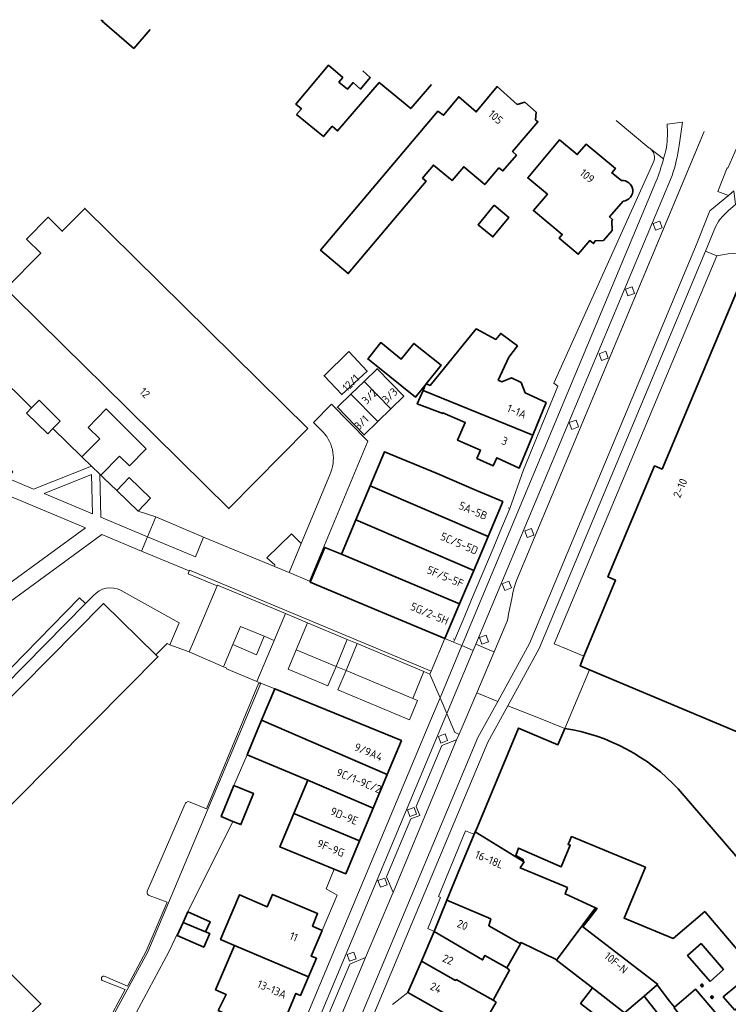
# Model space of a CAD drawing. Extents: x 152761 to 155748, y 459947 to 462743.
# Tile 253 of 256: x 154815 to 154935, y 462555 to 462721. Entities that reach past the tile are written whole.
import ezdxf
from ezdxf.enums import TextEntityAlignment as Align

# ---------------------------------------------------------------- set-up
doc = ezdxf.new("R2010")
doc.units = 0
doc.header["$LTSCALE"] = 0.75
for name, color, linetype, lineweight in [('B-RO-GR-BEPLANTING_CULTUUR_BODEMBEDEKKER-GV', 251, 'CONTINUOUS', 18), ('B-RO-GR-BEPLANTING_CULTUUR_HEESTERS-GV', 251, 'CONTINUOUS', 18), ('B-RO-GR-GROENVOORZIENING-GV', 251, 'CONTINUOUS', 18), ('B-RO-IE-TERREINAFSCHEIDING_KUNSTMATIG_MUUR-G', 251, 'IE-TERREINAFSCHEIDING-KUNSTMATIG-DICHT', 18), ('B-RO-OG-BEBOUWING-GV', 6, 'CONTINUOUS', 35), ('B-RO-OG-BEBOUWING-T18', 1, 'CONTINUOUS', 18), ('B-RO-OG-TERREIN_CULTUURSCHEIDING-GV', 251, 'CONTINUOUS', 18), ('B-RO-VH-VERHARDING_ASFALT-GV', 251, 'CONTINUOUS', 18), ('B-RO-VH-VERHARDING_BETONSTRAATSTEEN-GV', 251, 'CONTINUOUS', 18), ('B-RO-VH-VERHARDING_GRASBETONSTEEN-GV', 251, 'CONTINUOUS', 18), ('B-RO-VH-VERHARDING_STRAATBAKSTEEN-GV', 251, 'CONTINUOUS', 18), ('B-RO-VH-VERHARDING_TEGEL-GV', 251, 'CONTINUOUS', 18)]:
    doc.layers.add(name, color=color, linetype=linetype, lineweight=lineweight)
doc.styles.add('NLCS-ISO-M200-T18', font='NLCS-ISO.ttf', dxfattribs={"height": 0.36})
doc.linetypes.add('IE-TERREINAFSCHEIDING-KUNSTMATIG-DICHT', pattern='A,8,-1,[82,NLCS.SHX,S=0.75,R=90,X=0,Y=0],-1', length=10)

msp = doc.modelspace()

# ---------------------------------------------------------------- linework, layer by layer
at = {"layer": 'B-RO-GR-BEPLANTING_CULTUUR_BODEMBEDEKKER-GV', "flags": 128}
msp.add_lwpolyline([(154818.316, 462656.45), (154817.077, 462655.186), (154816.2, 462654.291), (154819.789, 462650.772), (154820.671, 462651.672), (154821.906, 462652.931)], close=True, dxfattribs=at)
at = {"layer": 'B-RO-GR-BEPLANTING_CULTUUR_HEESTERS-GV', "flags": 128}
for points in [[(154851.01, 462615.286), (154855.008, 462613.558), (154856.294, 462616.689), (154852.306, 462618.341)], [(154868.419, 462611.6), (154861.704, 462614.413), (154860.327, 462611.128), (154867.042, 462608.314)], [(154881.365, 462606.201), (154870.112, 462610.905), (154868.747, 462607.639), (154880.793, 462602.604), (154882.158, 462605.869)]]:
    msp.add_lwpolyline(points, close=True, dxfattribs=at)
at = {"layer": 'B-RO-GR-GROENVOORZIENING-GV', "flags": 128}
for points in [[(154923.037, 462686.659), (154921.908, 462686.252), (154922.315, 462685.123), (154923.444, 462685.53)], [(154918.356, 462675.568), (154917.227, 462675.161), (154917.634, 462674.032), (154918.763, 462674.439)], [(154913.928, 462664.705), (154912.799, 462664.298), (154913.206, 462663.17), (154914.335, 462663.576)], [(154908.897, 462653.093), (154907.768, 462652.686), (154908.175, 462651.557), (154909.303, 462651.964)], [(154835.022, 462637.785), (154837.121, 462639.942), (154833.534, 462643.433), (154831.435, 462641.276)], [(154901.388, 462634.868), (154900.259, 462634.461), (154900.666, 462633.332), (154901.795, 462633.739)], [(154897.587, 462625.955), (154896.458, 462625.548), (154896.865, 462624.419), (154897.994, 462624.826)], [(154893.746, 462616.896), (154892.617, 462616.489), (154893.024, 462615.36), (154894.153, 462615.767)], [(154886.831, 462600.22), (154885.702, 462599.813), (154886.109, 462598.684), (154887.238, 462599.091)], [(154881.587, 462587.832), (154880.458, 462587.425), (154880.865, 462586.296), (154881.994, 462586.703)], [(154876.626, 462575.91), (154875.497, 462575.503), (154875.904, 462574.375), (154877.033, 462574.781)], [(154871.432, 462563.444), (154870.303, 462563.037), (154870.71, 462561.908), (154871.839, 462562.315)]]:
    msp.add_lwpolyline(points, close=True, dxfattribs=at)
at = {"layer": 'B-RO-IE-TERREINAFSCHEIDING_KUNSTMATIG_MUUR-G', "flags": 128}
for points in [[(154896.073, 462634.231), (154897.739, 462638.231), (154897.738, 462638.232)], [(154897.738, 462638.232), (154897.476, 462638.336)], [(154891.293, 462622.89), (154894.899, 462631.478)], [(154888.44, 462616.137), (154888.441, 462616.136), (154890.145, 462620.122)], [(154838.027, 462613.583), (154839.939, 462615.438), (154840.393, 462615.267)], [(154840.393, 462615.267), (154843.645, 462614.046)], [(154888.2, 462616.232), (154888.44, 462616.137)], [(154849.418, 462611.534), (154849.971, 462611.299), (154849.932, 462611.207), (154855.078, 462609.084)], [(154855.078, 462609.084), (154855.735, 462608.801)]]:
    msp.add_lwpolyline(points, dxfattribs=at)
at = {"layer": 'B-RO-OG-BEBOUWING-GV', "flags": 128}
for points in [[(154828.722, 462720.593), (154828.997, 462720.354), (154829.136, 462720.512)], [(154829.136, 462720.512), (154828.997, 462720.354), (154834.293, 462715.752), (154837.081, 462718.96)], [(154872.966, 462711.949), (154874.201, 462710.851), (154872.557, 462708.898), (154871.305, 462709.993), (154870.358, 462708.892), (154868.906, 462710.087), (154869.553, 462710.839), (154867.15, 462712.931), (154861.62, 462706.368), (154862.571, 462705.572), (154861.773, 462704.62), (154866.281, 462700.883), (154867.775, 462702.636), (154868.678, 462701.839), (154875.702, 462710.005), (154881.012, 462705.622), (154884.526, 462709.69)], [(154916.549, 462693.471), (154914.948, 462694.766), (154915.545, 462695.516), (154910.588, 462699.603), (154909.093, 462697.849), (154906.088, 462700.34), (154900.757, 462693.928), (154904.062, 462691.187), (154901.719, 462688.432), (154906.577, 462684.396), (154906.029, 462683.794), (154909.285, 462681.054), (154911.228, 462683.358), (154911.828, 462682.859), (154912.127, 462683.31), (154913.526, 462683.364), (154915.022, 462685.068), (154914.918, 462686.717), (154915.067, 462686.917), (154914.566, 462687.366), (154916.86, 462690.024)], [(154940.384, 462680.829), (154940.223, 462680.442), (154939.332, 462678.299), (154938.039, 462678.895), (154938.152, 462679.128), (154937.853, 462679.252), (154923.425, 462644.864), (154922.135, 462645.398), (154914.28, 462626.684), (154915.58, 462626.138), (154910.202, 462613.323), (154909.573, 462611.715), (154911.171, 462611.045), (154945.608, 462596.597), (154944.43, 462593.87)], [(154907.011, 462601.154), (154905.854, 462598.403), (154901.455, 462600.256), (154899.206, 462601.203), (154891.98, 462583.9)], [(154944.991, 462553.413), (154952.729, 462559.958), (154952.614, 462560.099), (154952.308, 462560.476), (154951.147, 462561.904), (154952.489, 462563.074), (154949.09, 462567.027), (154949.034, 462567.092), (154947.668, 462565.928), (154946.387, 462567.373), (154947.792, 462568.536), (154944.352, 462572.549), (154942.984, 462571.337), (154941.653, 462572.799), (154943.11, 462573.99), (154939.724, 462577.925), (154939.646, 462578.016), (154938.273, 462576.852), (154926.129, 462590.945)], [(154891.98, 462583.9), (154891.914, 462583.742), (154899.903, 462578.799), (154900.023, 462578.989), (154898.753, 462579.719), (154899.212, 462580.989), (154906.374, 462577.825), (154907.915, 462581.474), (154907.564, 462581.609), (154908.159, 462582.933), (154920.617, 462577.769), (154916.994, 462569.175), (154925.264, 462565.768), (154930.616, 462570.281), (154944.951, 462553.46)]]:
    msp.add_lwpolyline(points, dxfattribs=at)
for points in [[(154902.178, 462705.029), (154900.275, 462706.674), (154898.977, 462706.321), (154895.572, 462709.311), (154892.083, 462705.053), (154889.129, 462707.595), (154886.557, 462704.486), (154885.602, 462705.192), (154865.818, 462681.736), (154870.47, 462677.814), (154883.61, 462693.393), (154883.016, 462693.894), (154884.836, 462696.103), (154888.007, 462693.483), (154889.961, 462695.802), (154893.513, 462692.809), (154895.905, 462695.615), (154896.556, 462695.117), (154898.848, 462697.772), (154898.197, 462698.371), (154902.483, 462703.381), (154902.082, 462703.73)], [(154863.655, 462651.716), (154826.032, 462688.797), (154822.235, 462684.944), (154819.857, 462687.288), (154816.229, 462683.607), (154818.605, 462681.265), (154812.72, 462675.294), (154814.254, 462673.782), (154826.183, 462662.025), (154829.128, 462659.122), (154846.296, 462642.201), (154850.344, 462638.211)], [(154895.074, 462689.308), (154892.379, 462686.046), (154894.873, 462683.986), (154897.569, 462687.249)], [(154883.638, 462659.242), (154883.466, 462659.027), (154883.089, 462658.126), (154901.588, 462650.565), (154903.848, 462656.094), (154900.346, 462657.735), (154899.643, 462659.433), (154897.991, 462660.228), (154896.393, 462659.575), (154895.79, 462659.853), (154897.541, 462663.695), (154899.015, 462665.604), (154896.205, 462667.713), (154895.401, 462666.704), (154892.035, 462668.469), (154884.288, 462658.969)], [(154870.594, 462664.655), (154866.406, 462660.595), (154869.413, 462657.404), (154873.651, 462661.364)], [(154875.177, 462662.313), (154881.844, 462656.994), (154883.466, 462659.027), (154883.638, 462659.242), (154886.145, 462662.386), (154881.553, 462666.05), (154879.433, 462663.392), (154875.953, 462666.168), (154873.886, 462663.576), (154873.772, 462663.434)], [(154873.141, 462659.637), (154877.653, 462654.989), (154879.852, 462657.124), (154875.34, 462661.772)], [(154877.653, 462654.989), (154873.141, 462659.637), (154870.941, 462657.501), (154875.454, 462652.854)], [(154883.089, 462658.126), (154882.127, 462655.831), (154886.41, 462654.214), (154886.461, 462654.35), (154890.213, 462652.709), (154888.922, 462649.707), (154892.774, 462648.067), (154892.177, 462646.666), (154894.929, 462645.424), (154895.526, 462646.774), (154899.328, 462645.035), (154901.588, 462650.565)], [(154875.454, 462652.854), (154870.941, 462657.501), (154868.878, 462655.499), (154868.638, 462655.266), (154873.15, 462650.618)], [(154894.063, 462633.521), (154896.303, 462638.812), (154896.31, 462638.829), (154896.543, 462639.379), (154892.109, 462641.272), (154885.487, 462644.099), (154876.604, 462647.784), (154874.167, 462642.016)], [(154894.063, 462633.521), (154874.167, 462642.016), (154871.745, 462636.284), (154891.638, 462627.792)], [(154889.253, 462622.159), (154891.638, 462627.792), (154871.745, 462636.284), (154869.315, 462630.532)], [(154889.253, 462622.159), (154869.315, 462630.532), (154866.516, 462631.651), (154864.114, 462625.886), (154864.07, 462625.78), (154875.568, 462620.989), (154886.773, 462616.3)], [(154838.027, 462613.583), (154829.169, 462622.206), (154792.429, 462585.067), (154792.981, 462584.419), (154800.044, 462577.339), (154801.397, 462575.993), (154801.534, 462576.131), (154833.309, 462608.12), (154838.387, 462613.232)], [(154879.45, 462599.142), (154869.696, 462603.116), (154858.071, 462607.85), (154855.838, 462602.517), (154877.054, 462593.394)], [(154853.408, 462596.714), (154863.651, 462592.435), (154874.694, 462587.733), (154877.054, 462593.394), (154855.838, 462602.517)], [(154861.313, 462586.838), (154872.381, 462582.184), (154874.694, 462587.733), (154863.651, 462592.435)], [(154851.169, 462591.543), (154849.044, 462586.293), (154851.031, 462585.489), (154852.362, 462584.95), (154854.488, 462590.199)], [(154872.381, 462582.184), (154861.313, 462586.838), (154858.955, 462581.193), (154868.119, 462577.422), (154870.062, 462576.623)], [(154887.129, 462572.191), (154894.517, 462569.039), (154894.17, 462567.888), (154897.975, 462565.749), (154899.526, 462564.853), (154899.618, 462565.079), (154899.875, 462564.975), (154905.41, 462562.246), (154905.588, 462562.108), (154912.207, 462570.91), (154907.051, 462573.271), (154907.448, 462574.322), (154899.494, 462577.65), (154900.141, 462578.652), (154899.903, 462578.799), (154891.914, 462583.742), (154889.32, 462577.565)], [(154809.418, 462545.521), (154817.344, 462553.49), (154818.641, 462554.743), (154805.773, 462567.519), (154798.001, 462575.235), (154797.643, 462575.495), (154794.509, 462572.426), (154788.527, 462566.312), (154789.262, 462565.581)], [(154866.086, 462567.115), (154864.452, 462567.818), (154865.298, 462569.941), (154857.702, 462573.177), (154856.823, 462571.101), (154852.135, 462573.117), (154849.725, 462567.427), (154848.938, 462565.568), (154851.273, 462564.579), (154863.766, 462559.306), (154865.099, 462562.414), (154864.249, 462562.761)], [(154887.129, 462572.191), (154884.978, 462566.915), (154893.135, 462562.138), (154893.534, 462562.888), (154897.237, 462560.798), (154899.526, 462564.853), (154897.975, 462565.749), (154894.17, 462567.888), (154894.517, 462569.039)], [(154843.408, 462570.235), (154842.606, 462568.431), (154846.424, 462566.873), (154847.174, 462568.561)], [(154912.207, 462570.91), (154905.588, 462562.108), (154911.658, 462557.412), (154917.084, 462553.202), (154920.366, 462556.018), (154922.578, 462557.931), (154922.553, 462557.951), (154922.643, 462558.066), (154910.063, 462567.732), (154910.865, 462568.766), (154912.443, 462570.802)], [(154842.606, 462568.431), (154841.647, 462566.275), (154846.101, 462564.295), (154847.111, 462566.567), (154846.424, 462566.873)], [(154894.901, 462555.343), (154897.688, 462560.399), (154897.237, 462560.798), (154893.534, 462562.888), (154893.135, 462562.138), (154884.978, 462566.915), (154882.832, 462561.937), (154888.596, 462558.676), (154888.696, 462558.826)], [(154851.273, 462564.579), (154848.109, 462557.107), (154849.881, 462556.339), (154848.546, 462553.643), (154857.654, 462549.507), (154858.916, 462552.425), (154859.677, 462552.095), (154859.777, 462552.052), (154861.665, 462556.506), (154862.416, 462556.158), (154863.766, 462559.306)], [(154931.54, 462558.529), (154933.756, 462560.502), (154930, 462564.881), (154927.703, 462562.909)], [(154894.901, 462555.343), (154888.696, 462558.826), (154888.596, 462558.676), (154882.832, 462561.937), (154880.555, 462556.656), (154892.466, 462549.888), (154895.402, 462554.994)], [(154917.084, 462553.202), (154911.658, 462557.412), (154909.663, 462554.817), (154914.554, 462551.032)], [(154920.366, 462556.018), (154923.879, 462551.599), (154924.231, 462551.87), (154925.46, 462550.276), (154925.399, 462550.224), (154923.005, 462548.169), (154929.702, 462539.801), (154929.983, 462540.045), (154929.908, 462540.131), (154933.911, 462543.608), (154925.454, 462554.088), (154925.533, 462554.156), (154924.682, 462555.205), (154922.578, 462557.931)], [(154925.533, 462554.156), (154925.454, 462554.088), (154933.911, 462543.608), (154934.114, 462543.784), (154937.845, 462546.974), (154937.614, 462547.249), (154937.574, 462547.216), (154933.671, 462551.769), (154933.434, 462551.565), (154932.347, 462552.833), (154932.604, 462553.051), (154929.08, 462557.19)], [(154930.424, 462557.779), (154930.145, 462558.102), (154930.068, 462558.035), (154929.908, 462557.895), (154930.185, 462557.574)], [(154935.688, 462553.664), (154937.945, 462555.636), (154935.999, 462557.853), (154933.729, 462555.907)], [(154932.115, 462555.786), (154931.84, 462556.112), (154931.6, 462555.909), (154931.875, 462555.583)]]:
    msp.add_lwpolyline(points, close=True, dxfattribs=at)
at = {"layer": 'B-RO-OG-BEBOUWING-GV'}
for points in [[(154918.454, 462691.976, 0.4076773), (154916.549, 462693.471)], [(154916.86, 462690.024, 0.4303423), (154918.454, 462691.976)], [(154926.129, 462590.945, 0.1692234), (154907.011, 462601.154)]]:
    msp.add_lwpolyline(points, format="xyb", dxfattribs=at)
at = {"layer": 'B-RO-OG-TERREIN_CULTUURSCHEIDING-GV', "flags": 128}
for points in [[(154779.215, 462679.172), (154776.008, 462675.848), (154777.169, 462674.719), (154788.824, 462653.398), (154806.046, 462646.228), (154807.923, 462648.029), (154802.025, 462654.24), (154803.151, 462655.31), (154813.912, 462644.409), (154812.88, 462643.389), (154817.383, 462641.502), (154827.146, 462645.365), (154825.568, 462646.902), (154820.671, 462651.672), (154819.789, 462650.772), (154816.2, 462654.291), (154817.077, 462655.186), (154810.826, 462661.29), (154809.971, 462660.43), (154806.422, 462663.961), (154807.227, 462664.77), (154798.881, 462673.236), (154792.849, 462667.054)], [(154832.163, 462624.422), (154841.982, 462618.923), (154840.393, 462615.267), (154843.645, 462614.046), (154844.364, 462615.739), (154848.377, 462625.188), (154843.462, 462627.204), (154843.661, 462627.684), (154835.621, 462631.032), (154828.921, 462633.822), (154806.161, 462617.183), (154786.625, 462597.349), (154786.968, 462597.012), (154782.658, 462592.636), (154785.013, 462590.428), (154773.01, 462578.578), (154777.175, 462574.469), (154797.45, 462594.995), (154795.39, 462597.008), (154809.145, 462611.083), (154811.265, 462609.011), (154825.17, 462623.17), (154826.162, 462622.192), (154827.459, 462623.506)]]:
    msp.add_lwpolyline(points, dxfattribs=at)
for points in [[(154806.704, 462620.786), (154826.149, 462634.979), (154790.82, 462649.711)], [(154819.173, 462640.753), (154827.324, 462637.323), (154827.188, 462643.924)], [(154831.435, 462641.276), (154829.24, 462643.327), (154828.723, 462643.828), (154828.572, 462643.975), (154828.721, 462636.739), (154836.62, 462633.437), (154838.015, 462636.795), (154835.022, 462637.785)], [(154856.294, 462616.689), (154855.008, 462613.558), (154851.01, 462615.286), (154849.418, 462611.534), (154849.971, 462611.299), (154849.932, 462611.207), (154855.078, 462609.084), (154857.998, 462615.983)]]:
    msp.add_lwpolyline(points, close=True, dxfattribs=at)
at = {"layer": 'B-RO-OG-TERREIN_CULTUURSCHEIDING-GV'}
msp.add_lwpolyline([(154827.459, 462623.506, -0.3465373), (154832.163, 462624.422)], format="xyb", dxfattribs=at)
at = {"layer": 'B-RO-VH-VERHARDING_ASFALT-GV', "flags": 128}
for points in [[(154897.132, 462618.86), (154895.092, 462614.072), (154892.165, 462607.171), (154895.683, 462605.696), (154901.039, 462615.439), (154929.043, 462682.296), (154931.491, 462688.372), (154934.639, 462690.979), (154932.816, 462691.662), (154934.384, 462695.627), (154934.523, 462695.572), (154936.068, 462699.148), (154936.122, 462699.264), (154937.584, 462701.916), (154937.612, 462701.965), (154938.322, 462702.816)], [(154930.133, 462700.78), (154898.884, 462626.094)], [(154934.589, 462688.387), (154935.809, 462689.453), (154935.543, 462691.727), (154934.639, 462690.979), (154931.491, 462688.372), (154929.043, 462682.296), (154901.039, 462615.439), (154895.683, 462605.696), (154892.354, 462599.625), (154856.714, 462514.687), (154856.097, 462512.732), (154855.154, 462508.472), (154857.186, 462508.237), (154857.548, 462510.293)], [(154859.213, 462515.866), (154894.02, 462598.818), (154897.399, 462604.976), (154902.708, 462614.634), (154930.75, 462681.581), (154932.449, 462685.675), (154932.91, 462686.603)], [(154898.108, 462623.333), (154897.506, 462620.397)], [(154854.946, 462508.496), (154855.154, 462508.472), (154856.097, 462512.732), (154856.714, 462514.687), (154892.354, 462599.625), (154895.683, 462605.696), (154892.165, 462607.171), (154889.192, 462600.163), (154888.763, 462599.208), (154878.036, 462573.5), (154877.767, 462572.86), (154873.381, 462562.541), (154857.764, 462525.168), (154853.889, 462516.009), (154847.823, 462501.484), (154847.783, 462501.384), (154847.008, 462499.536), (154849.95, 462498.301), (154854.161, 462508.344)]]:
    msp.add_lwpolyline(points, dxfattribs=at)
at = {"layer": 'B-RO-VH-VERHARDING_ASFALT-GV'}
for points in [[(154932.91, 462686.603, -0.0395685), (154934.589, 462688.387)], [(154898.884, 462626.094, 0.047128), (154898.108, 462623.333)], [(154897.506, 462620.397, -0.0651615), (154897.132, 462618.86)]]:
    msp.add_lwpolyline(points, format="xyb", dxfattribs=at)
at = {"layer": 'B-RO-VH-VERHARDING_BETONSTRAATSTEEN-GV', "flags": 128}
for points in [[(154843.661, 462627.684), (154843.462, 462627.204), (154848.377, 462625.188), (154848.415, 462625.28), (154859.906, 462620.505), (154863.605, 462618.958), (154870.322, 462616.148), (154872.01, 462615.442), (154883.23, 462610.749), (154884.254, 462610.321), (154884.447, 462610.782), (154843.715, 462627.812)], [(154848.377, 462625.188), (154844.364, 462615.739), (154843.645, 462614.046), (154849.418, 462611.534), (154851.01, 462615.286), (154852.306, 462618.341), (154856.294, 462616.689), (154857.998, 462615.983), (154859.906, 462620.505), (154848.415, 462625.28)], [(154868.419, 462611.6), (154870.322, 462616.148), (154863.605, 462618.958), (154861.704, 462614.413)], [(154870.322, 462616.148), (154868.419, 462611.6), (154870.112, 462610.905), (154872.01, 462615.442)], [(154883.23, 462610.749), (154872.01, 462615.442), (154870.112, 462610.905), (154881.365, 462606.201)], [(154888.763, 462599.208), (154886.25, 462598.267), (154881.924, 462587.997), (154882.55, 462586.488), (154881.052, 462585.89), (154876.935, 462576.128), (154878.036, 462573.5)], [(154873.381, 462562.541), (154870.763, 462561.451), (154866.587, 462551.608), (154867.262, 462550.166), (154865.698, 462549.538), (154861.551, 462539.833), (154862.323, 462538.268), (154860.774, 462537.725), (154856.596, 462527.85), (154857.764, 462525.168)]]:
    msp.add_lwpolyline(points, close=True, dxfattribs=at)
for points in [[(154945.608, 462596.597), (154911.171, 462611.045), (154907.011, 462601.154)], [(154855.838, 462602.517), (154858.071, 462607.85), (154855.735, 462608.801), (154841.326, 462574.571), (154840.145, 462571.765), (154836.661, 462563.488), (154820.887, 462534.448)], [(154818.094, 462533.397), (154822.493, 462531.095), (154825.88, 462537.566), (154828.602, 462542.236), (154831.104, 462546.528), (154832.598, 462549.331), (154840.209, 462563.498), (154843.408, 462570.235), (154851.031, 462585.489), (154849.044, 462586.293), (154851.169, 462591.543), (154853.408, 462596.714), (154855.838, 462602.517)], [(154926.129, 462590.945), (154938.273, 462576.852), (154939.646, 462578.016), (154939.724, 462577.925), (154939.766, 462577.963), (154940.509, 462578.634), (154940.43, 462578.726), (154940.61, 462578.881), (154944.02, 462574.896), (154943.955, 462574.841), (154945.229, 462573.316), (154945.322, 462573.396), (154948.705, 462569.464), (154948.618, 462569.383), (154949.92, 462567.869), (154950.007, 462567.942), (154953.428, 462563.963), (154953.348, 462563.895)]]:
    msp.add_lwpolyline(points, dxfattribs=at)
at = {"layer": 'B-RO-VH-VERHARDING_BETONSTRAATSTEEN-GV'}
msp.add_lwpolyline([(154907.011, 462601.154, -0.1692234), (154926.129, 462590.945)], format="xyb", dxfattribs=at)
at = {"layer": 'B-RO-VH-VERHARDING_GRASBETONSTEEN-GV', "flags": 128}
for points in [[(154846.091, 462633.378), (154838.015, 462636.795), (154836.62, 462633.437), (154844.729, 462630.046)], [(154862.542, 462632.293), (154860.923, 462633.949), (154856.732, 462629.92), (154858.113, 462628.705), (154858.036, 462628.453), (154860.515, 462627.43)]]:
    msp.add_lwpolyline(points, close=True, dxfattribs=at)
at = {"layer": 'B-RO-VH-VERHARDING_STRAATBAKSTEEN-GV', "flags": 128}
for points in [[(154936.122, 462699.264), (154936.068, 462699.148), (154934.523, 462695.572), (154934.384, 462695.627), (154932.816, 462691.662), (154934.639, 462690.979)], [(154932.91, 462686.603), (154932.449, 462685.675), (154930.75, 462681.581)], [(154930.75, 462681.581), (154932.641, 462680.786), (154932.641, 462680.787)], [(154867.382, 462643.904), (154862.542, 462632.293), (154860.515, 462627.43), (154863.948, 462625.958), (154873.793, 462649.564), (154867.648, 462655.78), (154864.617, 462652.701), (154866.237, 462651.106)]]:
    msp.add_lwpolyline(points, dxfattribs=at)
at = {"layer": 'B-RO-VH-VERHARDING_STRAATBAKSTEEN-GV'}
for points in [[(154934.589, 462688.387, 0.0395685), (154932.91, 462686.603)], [(154932.641, 462680.787, -0.1121015), (154940.384, 462680.829)], [(154866.237, 462651.106, -0.2997941), (154867.382, 462643.904)]]:
    msp.add_lwpolyline(points, format="xyb", dxfattribs=at)
at = {"layer": 'B-RO-VH-VERHARDING_TEGEL-GV', "flags": 128}
for points in [[(154915.663, 462703.607), (154921.197, 462699.024)], [(154926.292, 462699.366), (154926.872, 462703.334), (154924.258, 462702.997)], [(154926.872, 462703.334), (154926.292, 462699.366)], [(154898.884, 462626.094), (154930.536, 462701.744)], [(154921.501, 462698.79), (154923.66, 462697.128)], [(154923.66, 462697.128), (154921.501, 462698.79)], [(154921.838, 462696.361), (154905.15, 462659.339), (154905.85, 462658.841), (154900.015, 462644.721), (154897.738, 462638.232), (154897.737, 462638.23), (154896.073, 462634.231), (154894.899, 462631.478), (154891.293, 462622.89), (154890.145, 462620.122), (154888.44, 462616.137), (154888.246, 462615.684), (154889.642, 462615.1), (154889.861, 462615.621), (154922.38, 462693.283)], [(154922.38, 462693.283), (154889.861, 462615.621), (154889.642, 462615.1), (154891.556, 462614.299), (154891.993, 462615.34), (154925.105, 462694.314)], [(154925.105, 462694.314), (154891.993, 462615.34), (154894.354, 462614.358), (154895.092, 462614.072), (154897.132, 462618.86)], [(154806.161, 462617.183), (154828.921, 462633.822), (154835.621, 462631.032), (154836.62, 462633.437), (154828.721, 462636.739), (154828.572, 462643.975), (154827.146, 462645.365), (154817.383, 462641.502), (154812.88, 462643.389)], [(154809.418, 462545.521), (154789.262, 462565.581), (154788.802, 462565.108), (154787.118, 462566.748), (154780.017, 462573.667), (154783.688, 462577.4), (154786.569, 462580.33), (154787.195, 462579.706), (154790.236, 462582.713), (154788.714, 462584.214), (154826.162, 462622.192), (154825.17, 462623.17), (154811.265, 462609.011), (154797.45, 462594.995), (154777.175, 462574.469), (154777.26, 462574.386), (154776.994, 462574.115), (154782.268, 462567.242), (154784.07, 462567.428)], [(154897.506, 462620.397), (154898.108, 462623.333)], [(154826.385, 462464.243), (154828.501, 462469.287), (154842.055, 462501.611), (154884.523, 462602.888), (154885.963, 462606.322), (154884.254, 462610.321), (154883.23, 462610.749), (154881.365, 462606.201), (154882.158, 462605.869), (154880.793, 462602.604), (154868.747, 462607.639), (154870.112, 462610.905), (154868.419, 462611.6), (154867.042, 462608.314), (154860.327, 462611.128), (154861.704, 462614.413), (154863.605, 462618.958), (154859.906, 462620.505), (154857.998, 462615.983), (154855.078, 462609.084), (154855.735, 462608.801), (154858.071, 462607.85)], [(154820.887, 462534.448), (154836.661, 462563.488), (154840.145, 462571.765), (154841.326, 462574.571), (154855.735, 462608.801), (154855.339, 462608.728), (154846.546, 462587.609), (154843.794, 462588.753)], [(154858.071, 462607.85), (154869.696, 462603.116), (154879.45, 462599.142), (154877.054, 462593.394), (154874.694, 462587.733), (154872.381, 462582.184), (154870.062, 462576.623), (154868.119, 462577.422), (154866.75, 462574.092), (154868.599, 462573.065), (154866.086, 462567.115), (154864.249, 462562.761), (154865.099, 462562.414), (154863.766, 462559.306), (154862.416, 462556.158), (154861.665, 462556.506), (154859.777, 462552.052)], [(154837.428, 462485.211), (154837.43, 462485.223), (154837.486, 462485.356), (154843.963, 462500.812), (154887.098, 462603.667), (154885.963, 462606.322), (154884.523, 462602.888), (154842.055, 462501.611), (154828.501, 462469.287), (154830.781, 462468.376)], [(154877.971, 462554.654), (154880.555, 462556.656), (154882.832, 462561.937), (154884.978, 462566.915), (154883.879, 462567.461), (154886.065, 462572.665), (154885.697, 462572.83), (154890.279, 462583.892), (154891.665, 462583.314), (154891.9, 462583.751), (154891.98, 462583.9), (154899.206, 462601.203), (154901.455, 462600.256), (154905.854, 462598.403), (154907.011, 462601.154), (154902.572, 462602.919), (154897.399, 462604.976), (154894.02, 462598.818), (154859.213, 462515.866)], [(154878.036, 462573.5), (154876.935, 462576.128), (154881.052, 462585.89), (154882.55, 462586.488), (154881.924, 462587.997), (154886.25, 462598.267), (154888.763, 462599.208), (154889.192, 462600.163), (154888.463, 462600.473), (154887.098, 462603.667), (154843.963, 462500.812), (154847.008, 462499.536), (154847.783, 462501.384), (154847.823, 462501.484)], [(154842.893, 462588.343), (154837.639, 462576.164), (154836.645, 462573.858)], [(154847.79, 462502.871), (154847.038, 462504.85), (154851.248, 462514.957), (154853.889, 462516.009), (154857.764, 462525.168), (154856.596, 462527.85), (154860.774, 462537.725), (154862.323, 462538.268), (154861.551, 462539.833), (154865.698, 462549.538), (154867.262, 462550.166), (154866.587, 462551.608), (154870.763, 462561.451), (154873.381, 462562.541), (154877.767, 462572.86), (154878.036, 462573.5)], [(154836.914, 462573.016), (154839.938, 462571.845), (154836.41, 462563.588), (154833.226, 462557.731), (154829.474, 462559.32)], [(154829.151, 462558.611), (154832.877, 462557.13), (154826.212, 462544.815)]]:
    msp.add_lwpolyline(points, dxfattribs=at)
at = {"layer": 'B-RO-VH-VERHARDING_TEGEL-GV'}
for points in [[(154924.258, 462702.997, -0.0512126), (154924.144, 462699.052)], [(154924.144, 462699.052, 0.0512126), (154924.258, 462702.997)], [(154921.197, 462699.024, -0.0448184), (154921.501, 462698.79)], [(154921.501, 462698.79, -0.1188318), (154922.04, 462697.974)], [(154922.04, 462697.974, -0.2256218), (154921.838, 462696.361)], [(154924.144, 462699.052, -0.0124694), (154923.66, 462697.128)], [(154923.66, 462697.128, 0.0124694), (154924.144, 462699.052)], [(154925.105, 462694.314, 0.0453372), (154926.292, 462699.366)], [(154926.292, 462699.366, -0.0453372), (154925.105, 462694.314)], [(154923.66, 462697.128, -0.0255169), (154922.38, 462693.283)], [(154922.38, 462693.283, 0.0255169), (154923.66, 462697.128)], [(154898.108, 462623.333, -0.047128), (154898.884, 462626.094)], [(154897.132, 462618.86, 0.0651615), (154897.506, 462620.397)], [(154843.246, 462588.751, 0.1747123), (154842.893, 462588.343)], [(154843.794, 462588.753, 0.2116761), (154843.246, 462588.751)], [(154836.645, 462573.858, 0.2442472), (154836.588, 462573.338)], [(154836.588, 462573.338, 0.25925), (154836.914, 462573.016)], [(154828.877, 462559.17, 0.4691029), (154829.151, 462558.611)], [(154829.474, 462559.32, 0.4826651), (154828.877, 462559.17)]]:
    msp.add_lwpolyline(points, format="xyb", dxfattribs=at)
at = {"layer": 'B-RO-VH-VERHARDING_TEGEL-GV', "flags": 128}
for points in [[(154923.037, 462686.659), (154923.444, 462685.53), (154922.315, 462685.123), (154921.908, 462686.252)], [(154932.641, 462680.786), (154930.75, 462681.581), (154902.708, 462614.634), (154897.399, 462604.976), (154902.572, 462602.919), (154907.011, 462601.154), (154911.171, 462611.045), (154909.573, 462611.715), (154910.202, 462613.323), (154907.421, 462614.486), (154905.199, 462615.415)], [(154918.356, 462675.568), (154918.763, 462674.439), (154917.634, 462674.032), (154917.227, 462675.161)], [(154913.928, 462664.705), (154914.335, 462663.576), (154913.206, 462663.17), (154912.799, 462664.298)], [(154836.407, 462648.274), (154829.618, 462654.99), (154826.597, 462651.88), (154828.563, 462649.955), (154825.568, 462646.902), (154827.146, 462645.365), (154828.572, 462643.975), (154828.723, 462643.828), (154831.889, 462647.061), (154833.578, 462645.427)], [(154908.897, 462653.093), (154909.303, 462651.964), (154908.175, 462651.557), (154907.768, 462652.686)], [(154806.704, 462620.786), (154790.82, 462649.711), (154826.149, 462634.979)], [(154827.324, 462637.323), (154819.173, 462640.753), (154827.188, 462643.924)], [(154901.388, 462634.868), (154901.795, 462633.739), (154900.666, 462633.332), (154900.259, 462634.461)], [(154858.036, 462628.453), (154846.091, 462633.378), (154844.729, 462630.046), (154836.62, 462633.437), (154835.621, 462631.032), (154843.661, 462627.684), (154843.715, 462627.812), (154884.447, 462610.782), (154886.773, 462616.3), (154875.568, 462620.989), (154864.07, 462625.78), (154864.114, 462625.886), (154863.948, 462625.958), (154860.515, 462627.43)], [(154897.587, 462625.955), (154897.994, 462624.826), (154896.865, 462624.419), (154896.458, 462625.548)], [(154893.746, 462616.896), (154894.153, 462615.767), (154893.024, 462615.36), (154892.617, 462616.489)], [(154889.642, 462615.1), (154888.246, 462615.684), (154886.773, 462616.3), (154884.447, 462610.782), (154884.254, 462610.321), (154885.963, 462606.322)], [(154889.642, 462615.1), (154885.963, 462606.322), (154887.098, 462603.667), (154891.556, 462614.299)], [(154887.098, 462603.667), (154888.463, 462600.473), (154889.192, 462600.163), (154892.165, 462607.171), (154895.092, 462614.072), (154894.354, 462614.358), (154891.993, 462615.34), (154891.556, 462614.299)], [(154886.831, 462600.22), (154887.238, 462599.091), (154886.109, 462598.684), (154885.702, 462599.813)], [(154881.587, 462587.832), (154881.994, 462586.703), (154880.865, 462586.296), (154880.458, 462587.425)], [(154876.626, 462575.91), (154877.033, 462574.781), (154875.904, 462574.375), (154875.497, 462575.503)], [(154871.432, 462563.444), (154871.839, 462562.315), (154870.71, 462561.908), (154870.303, 462563.037)]]:
    msp.add_lwpolyline(points, close=True, dxfattribs=at)

# ---------------------------------------------------------------- texts
at = {"layer": 'B-RO-OG-BEBOUWING-T18', "style": 'NLCS-ISO-M200-T18'}
for s, rotation, p in [('105', 318.7, (154895.359, 462704.175)), ('109', 320.5, (154910.785, 462694.256)), ('12/1', 44.1, (154870.91, 462659.39)), ('12', 315.6, (154836.17, 462657.687)), ('3/2', 44.2, (154874.072, 462657.087)), ('3/3', 44.1, (154877.489, 462657.256)), ('1-1A', 337.8, (154898.907, 462654.577)), ('3/1', 44.1, (154872.71, 462652.7)), ('3', 337.8, (154896.869, 462649.59)), ('2-10', 67.2, (154926.471, 462641.651)), ('5A-5B', 337, (154891.551, 462637.847)), ('5C/5-5D', 337, (154889.216, 462632.332)), ('5F/5-5F', 337, (154886.848, 462626.738)), ('5G/2-5H', 337, (154884.21, 462620.507)), ('9/9A4', 337.4, (154873.907, 462597.182)), ('9C/1-9C/2', 337.4, (154872.279, 462592.335)), ('9D-9E', 337.4, (154869.803, 462586.395)), ('9F-9G', 337.4, (154867.547, 462580.984)), ('16-18L', 337.2, (154894.282, 462579.05)), ('20', 337.8, (154889.758, 462568.044)), ('11', 337.1, (154861.294, 462566.047)), ('10F-N', 319.9, (154915.66, 462561.67)), ('22', 336.7, (154887.302, 462562.201)), ('13-13A', 337, (154857.61, 462557.189)), ('24', 336.7, (154885.262, 462557.47))]:
    msp.add_text(s, height=1.35, rotation=rotation, dxfattribs=at).set_placement(p, align=Align.MIDDLE)

doc.saveas('drawing.dxf')
